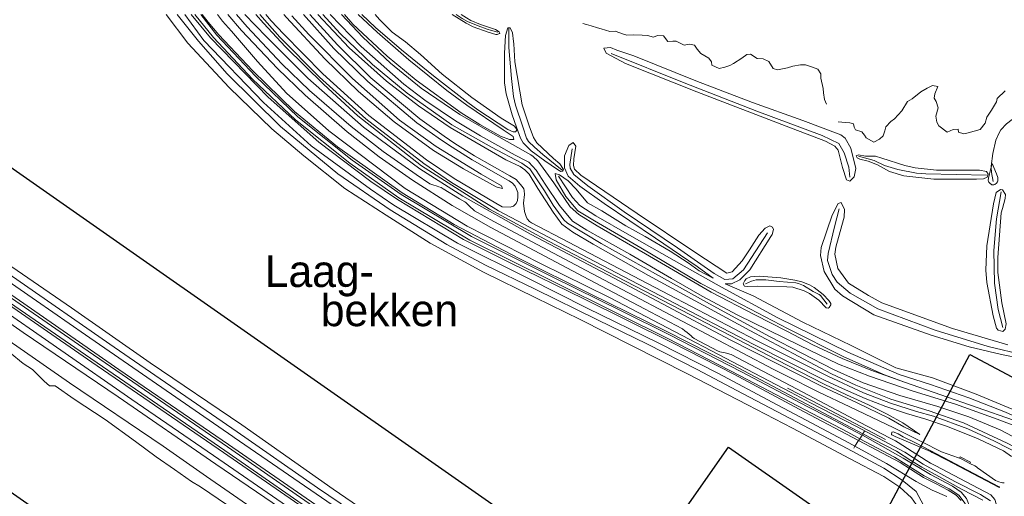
# Model space of a CAD drawing. Header units: metres. Extents: x 68432 to 72035, y 406848 to 409791.
# Tile 5 of 13: x 70230 to 71234, y 407508 to 407995. Entities that reach past the tile are written whole.
import ezdxf

# ---------------------------------------------------------------- set-up
doc = ezdxf.new("R2010")
doc.units = ezdxf.units.M
for name, color, linetype, lineweight in [('B-GEO-OG-OVLIJNOBJ-G', 253, 'Continuous', 0), ('B-GEO-OG-SLOOT_insteek-G', 253, 'Continuous', 0), ('B-GEO-OG-VERH_kntgesl-G', 253, 'Continuous', 0), ('B-GEO-OG-VERH_kntopen-G', 253, 'Continuous', 0), ('BS-Poldernaam', 42, 'Continuous', 35)]:
    doc.layers.add(name, color=color, linetype=linetype, lineweight=lineweight)
doc.styles.add('StagCAD', font='StagCAD.ttf')

# ---------------------------------------------------------------- blocks, each defined once
blk = doc.blocks.new('poldernaam')
at = {"layer": 'BS-Poldernaam', "style": 'StagCAD'}
blk.add_attdef('POLDER', (0, 0), '', height=3.25, dxfattribs=at)

msp = doc.modelspace()

# ---------------------------------------------------------------- linework, layer by layer
at = {"color": 1, "lineweight": -3}
for points in [[(70105.837, 407924.193), (70879.116, 407382.737), (70723.104, 407159.927), (69949.824, 407701.384)], [(71199.091, 407652.608), (71725.327, 407372.803), (71597.631, 407132.641), (71071.394, 407412.446)], [(70952.968, 407557.945), (71335.512, 407290.085), (71072.881, 406915.01), (70690.337, 407182.871)]]:
    msp.add_lwpolyline(points, close=True, dxfattribs=at)
at = {"layer": 'B-GEO-OG-OVLIJNOBJ-G'}
for points in [[(70379.208, 408000), (70401.296, 407970.656), (70443.264, 407925.376), (70487, 407883.232), (70519.408, 407855.616), (70561.472, 407822.304), (70603.424, 407794.912), (70648.544, 407766.336), (70702.864, 407736.832), (70755.664, 407710.88), (70801.648, 407688.416), (70853.92, 407661.888), (70911.232, 407633.024), (70972.176, 407601.408), (71018.104, 407577.536), (71076.52, 407546.624), (71111.312, 407527.968), (71127.808, 407517.152), (71139.816, 407506.368), (71144.568, 407499.584), (71145.728, 407494.08), (71143.802, 407486.462)], [(71082.028, 407559.033), (71075.856, 407562.432), (71026.352, 407588.832), (70997.488, 407604.096), (70942.584, 407633.152), (70881.168, 407664.448), (70808.848, 407700.16), (70748.8, 407730.176), (70676.32, 407766.528), (70611.32, 407805.184), (70587.592, 407821.632), (70526.888, 407865.664), (70478.24, 407909.92), (70417.6, 407973.568), (70398.194, 408000)], [(70404.48, 408000), (70424.456, 407976.128), (70483.272, 407915.456), (70534.776, 407869.632), (70587.808, 407829.312), (70615.208, 407811.04), (70682.576, 407770.272), (70730.168, 407746.432), (70805.176, 407709.44), (70895.248, 407664.96), (70958.52, 407632.448), (71030.152, 407594.08), (71085.71, 407564.785)], [(70430.864, 407978.816), (70414.48, 408000)], [(70415.624, 408000), (70422, 407992.064), (70432.856, 407979.328), (70467.032, 407942.624), (70510.128, 407900.8), (70553.816, 407864.704), (70619.984, 407817.952), (70672.92, 407785.632), (70738.552, 407751.168), (70812.544, 407714.336), (70889.16, 407676.448), (70957.008, 407642.144), (71090.157, 407571.69)], [(71220.168, 407503.072), (71210.056, 407509.632), (71183.912, 407522.848), (71151.504, 407540.736), (71132.808, 407553.024), (71083.48, 407579.232), (71036.728, 407603.456), (71016.32, 407614.24), (70831.552, 407710.816), (70761.104, 407745.568), (70686.312, 407783.872), (70622.872, 407822.208), (70544.912, 407881.28), (70501.952, 407919.776), (70472.296, 407951.808), (70445.68, 407983.104), (70436.528, 407993.216), (70431.451, 408000)], [(70459.399, 408000), (70469.728, 407989.184), (70481.936, 407976.672), (70523.752, 407934.912), (70580.6, 407885.024), (70637.856, 407842.208), (70681.792, 407814.432), (70750.944, 407775.52), (70829.744, 407734.208), (70885.624, 407704.576), (70954.72, 407667.776), (71048.576, 407620.128), (71084.168, 407603.232), (71116.576, 407587.68), (71131.92, 407578.656), (71148.112, 407570.88), (71130.992, 407582.72), (71114.936, 407591.84), (71095.72, 407601.216), (71073.336, 407611.552), (71050.608, 407622.496), (71002.184, 407647.136), (70914.32, 407693.056), (70847.664, 407727.424), (70769.12, 407768.48), (70709.192, 407800.96), (70639.68, 407845.248), (70574.784, 407896.416), (70539.888, 407928.32), (70500.76, 407967.072), (70478.544, 407990.976), (70470.431, 408000)], [(70533.726, 408000), (70565.744, 407966.048), (70603.968, 407931.936), (70636.4, 407906.784), (70668.776, 407884.64), (70725.8, 407851.424), (70740.312, 407844.768), (70745.128, 407841.344), (70749.624, 407836.736), (70758.4, 407822.336), (70774.032, 407798.112), (70782.856, 407785.952), (70794.008, 407777.728), (70814.952, 407765.408), (70871.352, 407733.408), (70974.712, 407677.152), (71058.104, 407633.024), (71082.744, 407621.312), (71118.472, 407606.912), (71157.752, 407595.264), (71192.728, 407583.008)], [(71273.96, 407552.416), (71230.312, 407575.712), (71198.248, 407589.12), (71166.472, 407599.712), (71127.72, 407610.88), (71090.352, 407623.84), (71060.64, 407637.184), (70994.808, 407670.944), (70933.576, 407704.544), (70881.408, 407733.216), (70822.912, 407765.952), (70788.72, 407786.88), (70785.016, 407790.08), (70774.048, 407805.248), (70765.208, 407819.712), (70750.048, 407842.464), (70742.168, 407848), (70711.2, 407864.512), (70670.696, 407887.36), (70625.056, 407919.456), (70589.728, 407949.024), (70556.584, 407980.544), (70539.041, 408000)], [(71256.712, 407575.424), (71227.032, 407586.784), (71184.728, 407602.08), (71141.384, 407615.232), (71096.712, 407630.72), (71065.36, 407642.976), (71025.208, 407662.272), (70993.632, 407677.632), (70962.368, 407692.992), (70926.12, 407712.256), (70894.936, 407730.272), (70852.32, 407755.232), (70808.504, 407779.776), (70793.624, 407789.024), (70780.496, 407804.704), (70766, 407826.656), (70756.504, 407840.96), (70749.264, 407849.12), (70746.4, 407850.656), (70735.264, 407856.32), (70699.768, 407875.904), (70674.472, 407891.264), (70642.92, 407912.544), (70621.584, 407928.928), (70577.952, 407967.2), (70546.386, 408000)], [(70558.046, 408000), (70579.728, 407976.928), (70608.12, 407950.4), (70639.36, 407924.672), (70678.616, 407897.728), (70710.088, 407879.616), (70732.576, 407867.296), (70751.36, 407856.512), (70753.688, 407854.848), (70758.424, 407850.464), (70774.664, 407828.16), (70791.192, 407803.456), (70800.048, 407795.68), (70819.008, 407783.936), (70868.128, 407755.488), (70935.232, 407716.448), (70979.688, 407693.088), (71012.496, 407676.352), (71039.048, 407662.72), (71069.056, 407648.48), (71098.216, 407636.608), (71132.496, 407624.48)], [(70574.987, 408000), (70594.232, 407981.92), (70626.624, 407953.568), (70665.576, 407922.272), (70685.776, 407907.456), (70722.92, 407882.272), (70733.144, 407875.36), (70733.776, 407872.288), (70729.539, 407872.301), (70720.4, 407875.776), (70699.128, 407887.744), (70680.248, 407899.52), (70634.216, 407932.768), (70604.448, 407957.408), (70569.504, 407990.208), (70560.891, 408000)], [(70592.344, 408000), (70596.936, 407994.784), (70609.856, 407982.08), (70623.16, 407972.032), (70638.68, 407958.944), (70660.832, 407938.88), (70690.976, 407915.072), (70721.048, 407893.984), (70734.512, 407885.792), (70736.344, 407883.68), (70736.872, 407881.664), (70735.672, 407880.256), (70733.044, 407880.179), (70727.856, 407882.592), (70696.968, 407902.688), (70687.04, 407909.92), (70651.744, 407937.344), (70619.208, 407963.936), (70592.608, 407986.592), (70578.797, 408000)], [(70679.984, 408000), (70685.424, 407996.448), (70690.1, 407993.854), (70700.008, 407989.696), (70715.32, 407984.48), (70718.792, 407982.208), (70719.528, 407980.986), (70719.296, 407980.448), (70716.848, 407979.538), (70715.624, 407979.616), (70707.592, 407981.92), (70692.431, 407987.526), (70685.312, 407991.136), (70670.789, 408000)], [(70717.376, 407982.016), (70711.112, 407983.52), (70706.541, 407984.848), (70697.608, 407988.224), (70686.445, 407992.762), (70681.24, 407995.712), (70674.892, 408000)], [(71053.04, 407908.512), (71050.864, 407913.184), (71050.024, 407919.936), (71049.536, 407924.544), (71047.112, 407935.072), (71047.232, 407939.264), (71044.04, 407944.064), (71037.56, 407946.624), (71031.432, 407948.608), (71026.28, 407948.608), (71018.52, 407947.328), (71013.064, 407945.472), (71002.832, 407943.424), (70998.592, 407944.736), (70994.048, 407952.096), (70988.224, 407954.688), (70982.312, 407954.912), (70975.36, 407959.424), (70971.6, 407959.072), (70966.584, 407955.456), (70957.896, 407949.888), (70954.304, 407947.936), (70949.208, 407946.08), (70943.568, 407944.864), (70936.056, 407948.32), (70935.72, 407951.744), (70932.784, 407955.424), (70924.832, 407960.224), (70921.12, 407964.48), (70918.384, 407968.576), (70913.304, 407969.568), (70907.8, 407968.736), (70899.64, 407972.704), (70895.968, 407972.608), (70891.112, 407972.32), (70886.472, 407978.016), (70880.856, 407978.496), (70876, 407976.96), (70870.6, 407978.496), (70864.784, 407978.912), (70856.224, 407979.232), (70849.304, 407979.008), (70845.824, 407979.936), (70837.432, 407983.04), (70831.808, 407982.656), (70823.024, 407985.248), (70819.368, 407986.208), (70812.696, 407988.32), (70807.912, 407989.856), (70804.288, 407990.624)], [(70728.739, 407986.338), (70729.952, 407986.208), (70732.616, 407981.12), (70733.424, 407972.544), (70733.92, 407969.984), (70734.912, 407951.456), (70742.44, 407907.744), (70749.352, 407886.176), (70753.976, 407874.207), (70757.424, 407868.768), (70774.184, 407853.024), (70780.96, 407847.424), (70784.512, 407841.664), (70783.504, 407840), (70781.83, 407839.543), (70778.512, 407841.568), (70765.408, 407850.432), (70751.608, 407860.864), (70743.445, 407868.901), (70740.592, 407873.792), (70736.512, 407884.864), (70732.248, 407897.504), (70726.133, 407919.087), (70724.432, 407930.144), (70724.392, 407960.32), (70725.352, 407978.56), (70727.856, 407986.432), (70728.739, 407986.338)], [(70728.739, 407986.338), (70728.664, 407966.336), (70731.328, 407934.656), (70733.533, 407916.237), (70735.592, 407907.2), (70742.88, 407885.184), (70746.864, 407873.76), (70748.98, 407870.236), (70755.024, 407864.416), (70763.568, 407856.96), (70783.24, 407841.12)], [(70825.592, 407965.568), (70828.24, 407960.416), (70847.904, 407949.888), (70920.792, 407920.992), (71011.656, 407885.952), (71051.768, 407870.592), (71061.581, 407865.583), (71064.736, 407861.376), (71069.432, 407843.68), (71073.288, 407830.944), (71076.768, 407829.792), (71081.248, 407834.08), (71082.848, 407842.656), (71077.696, 407863.296), (71072.067, 407873.658), (71067.68, 407876.928), (71028.656, 407891.584), (70977.344, 407910.24), (70919.464, 407932.352), (70856.336, 407957.76), (70838.848, 407963.648), (70832.52, 407966.24), (70825.592, 407965.568)], [(70833.336, 407960.032), (70907.608, 407930.08), (70981.736, 407901.12), (71048.576, 407876.512), (71065.504, 407868.256), (71071.144, 407858.688), (71075.824, 407844.192), (71076.856, 407833.824)], [(71064.944, 407890.4), (71068.68, 407889.952), (71076.624, 407889.216), (71080.664, 407888.448), (71081.328, 407885.024), (71082.664, 407882.176), (71089.176, 407880.096), (71091.816, 407876.608), (71093.36, 407873.984), (71101.376, 407869.664), (71107.056, 407872.736), (71110.896, 407876.096), (71112.48, 407881.248), (71113.456, 407885.088), (71118.696, 407890.784), (71122.424, 407893.504), (71129.784, 407901.568), (71135.536, 407911.264), (71140.504, 407913.664), (71149.272, 407920.992), (71155.536, 407924.864), (71161.008, 407927.456), (71166.616, 407926.368), (71163.616, 407918.976), (71162.704, 407914.336), (71164.736, 407911.04), (71166.752, 407904.64), (71164.704, 407896), (71165.592, 407889.824), (71167.472, 407886.08), (71176.056, 407879.904), (71182.176, 407882.528), (71187.344, 407883.008), (71187.504, 407879.776), (71192.984, 407877.984), (71197.576, 407879.136), (71209.704, 407882.464), (71214.752, 407888.992), (71216.704, 407895.136), (71221.264, 407902.368), (71226.584, 407910.72), (71227.288, 407914.176), (71235.136, 407922.048)], [(71301.6, 407902.08), (71268.736, 407902.24), (71263.265, 407901.837), (71252.528, 407898.88), (71246.737, 407896.057), (71236.56, 407888.224), (71230.852, 407882.053), (71228.672, 407878.432), (71225.915, 407871.755), (71222.64, 407857.984), (71220.863, 407845.043), (71220.931, 407843.893)], [(71020.492, 407252.422), (71020.384, 407252.224), (71019.456, 407251.616), (71013.312, 407244.704), (71003.144, 407234.144), (70996.024, 407233.472), (70988.008, 407235.232), (70985.416, 407235.584), (70981.832, 407234.752), (70965.688, 407236.896), (70948.384, 407243.904), (70925.544, 407256.48), (70888.688, 407280.8), (70834.296, 407318.112), (70707.632, 407406.752), (70549.328, 407515.072), (70456.232, 407580.832), (70362.784, 407644.32), (70282.304, 407700.48), (70198.328, 407757.952), (70150.64, 407790.56), (70069.784, 407845.792), (70031.416, 407871.84), (70000, 407893.856)], [(70889.238, 407264.121), (70825.6, 407307.712), (70730.072, 407373.984), (70649.568, 407429.888), (70548.304, 407499.232), (70448.608, 407567.904), (70447.232, 407569.024), (70296.808, 407672.608), (70163.024, 407765.312), (70143.648, 407778.528), (70061.864, 407834.432), (70000, 407877.249)], [(70000, 407865.691), (70000.92, 407865.056), (70056.864, 407826.624), (70204.688, 407724.928), (70330.864, 407637.504), (70442.624, 407560.64), (70550.432, 407486.176), (70760.376, 407340.832), (70820.152, 407299.776), (70839.424, 407286.272), (70883.88, 407256.406)], [(71132.496, 407624.48), (71112.176, 407631.968), (71070.584, 407650.144), (71013.96, 407678.88), (70966.968, 407703.456), (70924.632, 407725.216), (70863.544, 407761.472), (70816.264, 407789.248), (70799.08, 407799.264), (70786.872, 407813.92), (70777.016, 407831.04), (70775.92, 407837.44), (70780.384, 407836.352), (70789.384, 407830.144), (70797.632, 407821.44), (70808.92, 407807.456), (70823.728, 407799.392), (70848.016, 407784.096), (70867.88, 407773.152), (70893.464, 407758.112), (70911.68, 407746.304), (70923.096, 407738.208), (70937.449, 407730.617), (70921.096, 407742.624), (70878.464, 407771.648), (70826.144, 407806.848), (70801.2, 407824.699), (70789.2, 407834.976), (70785.456, 407843.296), (70785.592, 407855.488), (70790.032, 407866.048), (70794.272, 407869.088), (70797.128, 407865.568), (70795.167, 407852.376), (70794.784, 407845.792), (70795.84, 407841.947), (70802.16, 407835.968), (70859.736, 407796.704), (70918.48, 407757.312), (70951.12, 407735.84), (70956.6, 407737.248), (70966.84, 407748.416), (70974.212, 407759.451), (70983.747, 407774.583), (70990.256, 407781.888), (70995.216, 407784.096), (70997.744, 407782.72), (70998.814, 407780.219), (70997.408, 407775.2), (70996.264, 407773.12)], [(70793.416, 407862.688), (70790.976, 407846.592), (70791.224, 407843.043), (70795.168, 407836.672), (70809.408, 407825.088), (70846.464, 407798.56), (70900.968, 407761.568), (70938.264, 407735.328), (70949.04, 407729.28), (70957.52, 407729.984), (70968.144, 407739.072), (70992.8, 407776.928)], [(70000, 407853.851), (70027.152, 407835.136), (70051.16, 407818.912), (70133.904, 407761.856), (70181.552, 407728.96), (70303.328, 407644.8), (70437.416, 407552.672), (70578, 407455.488), (70688.288, 407380.128), (70795.48, 407304.864), (70814.24, 407292.352), (70873.68, 407251.2), (70878.084, 407248.075)], [(71083.08, 407855.68), (71084.312, 407853.44), (71087.104, 407852.064), (71095.568, 407850.144), (71104.872, 407846.24), (71117.144, 407839.52), (71132.041, 407835.275), (71162.48, 407831.904), (71205.944, 407831.776), (71213.207, 407832.22), (71216.784, 407833.856), (71217.832, 407836.96), (71216.144, 407839.648), (71209.072, 407841.024), (71165.104, 407840.928), (71143.514, 407843.199), (71132.936, 407845.632), (71109.576, 407853.088), (71102.84, 407855.136), (71092.672, 407855.104), (71085.64, 407856.736), (71083.08, 407855.68)], [(71085.656, 407855.296), (71101.52, 407850.752), (71112.296, 407845.792), (71125.704, 407841.504), (71144.741, 407837.775), (71154.36, 407837.056), (71216.408, 407836)], [(70873.351, 407241.229), (70809.528, 407285.024), (70718.616, 407348), (70630.392, 407408.64), (70526.936, 407480.608), (70432.64, 407545.632), (70343.864, 407606.752), (70198.608, 407707.488), (70129.728, 407754.688), (70094.248, 407778.976), (70046.44, 407812.096), (70000.768, 407843.84), (70000, 407844.384)], [(71220.931, 407843.893), (71219.2, 407837.248), (71218.188, 407832.731), (71218.056, 407830.464), (71218.149, 407829.851), (71218.699, 407828.681), (71219.583, 407827.626), (71221.632, 407826.08), (71222.226, 407825.872), (71223.645, 407825.986), (71224.658, 407826.389), (71226.497, 407827.759), (71227.408, 407829.088), (71227.709, 407829.958), (71227.918, 407831.752), (71227.707, 407833.571), (71226.536, 407837.056), (71221.919, 407847.688), (71220.931, 407843.893)], [(71220.931, 407843.893), (71221.24, 407838.624), (71222.896, 407829.408)], [(70779.408, 407834.912), (70793.704, 407813.056), (70801.288, 407804.8), (70817.496, 407794.272), (70851.784, 407774.624), (70907.64, 407742.816), (70945.768, 407721.376), (71003.328, 407690.048), (71074.696, 407655.008), (71127.064, 407632.224), (71159.248, 407621.952), (71198.072, 407608.544), (71235.528, 407593.792), (71269.712, 407578.56), (71301.656, 407558.752)], [(71232.592, 407820.928), (71230.378, 407821.341), (71226.208, 407818.304), (71223.288, 407806.528), (71216.616, 407763.648), (71215.494, 407738.766), (71216.496, 407726.368), (71223.2, 407692.32), (71226.576, 407679.744), (71228.248, 407677.672), (71232.824, 407676.192), (71235.264, 407678.56), (71236.152, 407684), (71231.88, 407705.44), (71227.846, 407736.317), (71227.736, 407751.776), (71231.32, 407797.408), (71232.56, 407801.824), (71235.352, 407812.096), (71235.792, 407815.968), (71232.592, 407820.928)], [(71231.264, 407818.72), (71226.48, 407791.328), (71223.896, 407759.008), (71224.24, 407725.696), (71228.288, 407698.816), (71233.024, 407680.192)], [(71067.76, 407807.808), (71064.696, 407807.008), (71058.744, 407795.136), (71047.56, 407761.888), (71046.739, 407753.837), (71050.584, 407737.504), (71061.547, 407719.369), (71069.336, 407712.768), (71101.16, 407693.216), (71159.848, 407672.512), (71198.432, 407660.448), (71231.496, 407652.672), (71271.648, 407644.352)], [(71065.848, 407801.344), (71061.032, 407782.976), (71054.544, 407755.84), (71054.034, 407748.685), (71058.688, 407734.336), (71063.939, 407726.675), (71077.144, 407715.232), (71105.248, 407699.488), (71163.72, 407677.44), (71217.832, 407660.896), (71254.984, 407652.064), (71270.016, 407650.464), (71284.639, 407652.665), (71291.448, 407655.52), (71315.648, 407668.64)], [(71238.152, 407662.624), (71181.432, 407679.36), (71109.352, 407705.504), (71095.792, 407712.896), (71075.496, 407725.504), (71064.616, 407740.512), (71061.581, 407755.171), (71062.432, 407762.4), (71070.312, 407790.592), (71071.024, 407792.8), (71071.416, 407800.768), (71067.76, 407807.808)], [(70996.264, 407773.12), (70974.632, 407739.04), (70964.664, 407728.864), (70955.904, 407725.024), (70949.44, 407724.8), (70978.008, 407712.608), (71028.768, 407685.6), (71078.264, 407661.792), (71123.56, 407638.912), (71161.12, 407628.864), (71205.664, 407612.032), (71258.784, 407590.048), (71288.224, 407570.496), (71316.112, 407551.392), (71316.824, 407548.736), (71313.848, 407549.216), (71299.832, 407557.696), (71286.696, 407563.648), (71267.104, 407575.168), (71252.454, 407584.086), (71244.56, 407585.568), (71243.879, 407585.511), (71132.496, 407624.48)], [(70968, 407724.864), (70969.224, 407722.56), (70972.216, 407722.048), (70982.304, 407722.368), (71012.536, 407721.952), (71018.504, 407721.333), (71030.128, 407717.632), (71035.478, 407714.87), (71045.16, 407708.096), (71052.648, 407700.32), (71054.72, 407700.104), (71055.744, 407700.704), (71057.471, 407703.383), (71057.4, 407704.672), (71055.483, 407707.969), (71049.576, 407714.112), (71040.253, 407720.948), (71035.469, 407723.679), (71027.744, 407726.752), (71020.646, 407728.552), (71006.312, 407730.944), (70984.088, 407732.608), (70975.364, 407732.129), (70971.056, 407729.824), (70969.453, 407728.232), (70968, 407724.864)], [(70970.232, 407724.8), (70976.344, 407727.488), (70981.096, 407728.839), (70991.12, 407728.864), (71004.576, 407727.2), (71021.824, 407725.728), (71024.486, 407725.222), (71029.52, 407723.168), (71039.4, 407716.96), (71041.962, 407715.723), (71045.341, 407714.037), (71046.696, 407712.8), (71053.696, 407704.128)], [(70219.728, 407654.432), (70233.2, 407643.488), (70242.576, 407637.408), (70254.64, 407625.44), (70259.912, 407620.64), (70263.912, 407620.832), (70265.648, 407620.608), (70285.304, 407606.944), (70316.912, 407586.208), (70347.744, 407563.936), (70368.696, 407548.192), (70387.48, 407535.072), (70404.792, 407522.944), (70413.984, 407517.472), (70469.136, 407480.224)], [(71013.32, 407618.336), (71038.416, 407605.376), (71113.256, 407565.92)], [(71192.728, 407583.008), (71237.384, 407562.08), (71281.472, 407538.88), (71314.328, 407519.68), (71348.2, 407497.216), (71383.56, 407469.632), (71419.584, 407446.496), (71468.304, 407420.512), (71545.984, 407379.04), (71601.944, 407348.32), (71670.6, 407309.696), (71755.44, 407260.768), (71850.584, 407199.904), (71908.08, 407156.672), (71943.988, 407128.667), (71960.968, 407113.536), (72000, 407076.228)], [(71090.158, 407571.691), (71089.345, 407570.442)], [(71090.157, 407571.69), (71101.424, 407565.728), (71124.448, 407554.112), (71139.04, 407544.48), (71150.112, 407537.536), (71167.68, 407528), (71190.728, 407515.232), (71212.632, 407503.808)], [(71091.904, 407574.368), (71090.158, 407571.691)], [(71082.028, 407559.033), (71080.68, 407556.928)], [(71085.71, 407564.785), (71082.028, 407559.033)], [(71175.72, 407507.776), (71160.648, 407514.08), (71144.568, 407523.008), (71114.152, 407541.344), (71082.028, 407559.033)], [(71086.915, 407566.668), (71085.71, 407564.785)], [(71085.71, 407564.785), (71103.584, 407555.36), (71128.088, 407542.496), (71138.512, 407535.712), (71151.832, 407527.168), (71164.032, 407520.896), (71176.984, 407514.144), (71185.152, 407508.896), (71190.336, 407503.488)], [(71086.928, 407566.688), (71086.915, 407566.668)], [(71188.646, 407546.892), (71189.264, 407548.128), (71199.912, 407542.688), (71199.36, 407541.378)]]:
    msp.add_lwpolyline(points, dxfattribs=at)
at = {"layer": 'B-GEO-OG-SLOOT_insteek-G'}
msp.add_lwpolyline([(70507.28, 407998.72), (70524.8, 407979.648), (70569.184, 407934.432), (70617.056, 407891.968), (70654.528, 407865.184), (70700.64, 407836.928), (70721.112, 407824.96), (70722.416, 407822.08), (70716.856, 407823.584), (70715.976, 407824), (70682.512, 407842.208), (70651.728, 407861.184), (70611.584, 407890.272), (70575.304, 407921.216), (70540.904, 407954.528), (70501.944, 407996.736), (70499.28, 408000)], dxfattribs=at)
at = {"layer": 'B-GEO-OG-VERH_kntgesl-G'}
for points in [[(70408.168, 408000), (70427.44, 407976.544), (70467.32, 407933.952), (70511.088, 407892.288), (70566.464, 407848), (70616.656, 407812.8), (70688.856, 407769.504), (70771.256, 407728.448), (70842.4, 407693.184), (70890.96, 407668.992), (70964.208, 407631.2), (71031.312, 407596.096), (71074.656, 407573.216), (71086.915, 407566.668)], [(70955.552, 407652.608), (70949.416, 407654.368), (70944, 407655.552), (70943.32, 407655.744), (70942.44, 407656.096), (70941.576, 407656.544), (70917.976, 407669.088), (70917.304, 407669.568), (70916.368, 407670.208), (70915.368, 407671.008), (70914.68, 407671.648), (70910.72, 407675.264), (70908.544, 407676.736), (70906.032, 407678.848), (70867.248, 407699.264), (70804.456, 407732.352), (70710.288, 407782.528), (70670.784, 407804.896), (70630.392, 407830.816), (70596.528, 407854.528), (70563.696, 407880.192), (70520.768, 407917.408), (70492.544, 407944.64), (70456.008, 407983.744), (70441.992, 408000)], [(71188.646, 407546.892), (71187.584, 407547.296), (71170.352, 407553.12), (71150.392, 407563.456), (71121.792, 407577.824), (71076.92, 407599.296), (71045.104, 407614.336), (71038.936, 407617.312), (71017.48, 407628.096), (70998.496, 407637.696), (70936.448, 407670.4), (70807.632, 407738.368), (70713.496, 407788.544), (70693.624, 407799.584), (70688.184, 407804.384), (70685.04, 407807.808), (70683.944, 407808.512), (70678.368, 407811.808), (70661.832, 407821.92), (70659.592, 407823.328), (70657.28, 407824.096), (70655.464, 407824.64), (70651.04, 407825.92), (70648.112, 407827.136), (70634.144, 407836.448), (70600.384, 407860.032), (70567.832, 407885.504), (70525.176, 407922.496), (70497.216, 407949.472), (70461.872, 407987.2), (70450.816, 408000)], [(70474.606, 408000), (70482.264, 407991.296), (70495.16, 407976.832), (70535.48, 407936), (70582.68, 407893.344), (70641.936, 407847.68), (70670.376, 407828.416), (70712.888, 407802.784), (70718.168, 407799.552)], [(70480.747, 408000), (70486.352, 407993.536), (70498.816, 407980.064), (70538.928, 407939.424), (70585.92, 407896.928), (70644.792, 407851.648), (70673.12, 407832.48), (70715.416, 407807.104), (70722.104, 407803.424), (70730.237, 407803.101)], [(70728.956, 407830.223), (70727.728, 407830.88), (70691.288, 407851.488), (70670.912, 407864.288), (70659.96, 407871.68), (70634.896, 407889.472), (70584.864, 407931.392), (70550.296, 407965.344), (70519.346, 408000)], [(71252.848, 407549.664), (71224.464, 407564.32), (71197.136, 407576.768), (71162.176, 407589.6), (71144.808, 407594.56), (71118.24, 407602.976), (71090.632, 407613.6), (71054.424, 407630.4), (70980.936, 407667.424), (70892.312, 407713.76), (70789.6, 407767.52), (70751.928, 407787.104), (70749.96, 407788.544), (70747.52, 407791.168), (70746.283, 407793.589), (70744.8, 407798.72), (70743.736, 407807.136), (70744.832, 407816.128), (70744.462, 407820.066), (70743.947, 407821.971), (70742.512, 407824.448), (70736.256, 407831.456), (70729.8, 407835.232), (70693.888, 407855.616), (70673.616, 407868.352), (70662.728, 407875.712), (70637.76, 407893.472), (70588.032, 407935.168), (70553.768, 407968.864), (70525.816, 408000)], [(70430.864, 407978.816), (70470.08, 407936.864), (70513.592, 407895.424), (70568.752, 407851.264), (70618.84, 407816.192), (70690.688, 407773.184), (70773.08, 407732.128), (70844.224, 407696.864), (70892.848, 407672.608), (70966.112, 407634.816), (71033.32, 407599.552), (71055.192, 407588.384), (71089.345, 407570.442)], [(70882.226, 407254.057), (70844, 407279.968), (70818.44, 407297.664), (70733, 407357.248), (70643.792, 407418.56), (70549.48, 407483.456), (70441.48, 407558.336), (70293.968, 407660), (70165.72, 407748.224), (70137.4, 407767.776), (70054.944, 407824.736), (70000, 407862.336)], [(70879.712, 407250.43), (70815.984, 407294.336), (70730.416, 407353.504), (70641.2, 407414.816), (70546.888, 407479.712), (70438.848, 407554.528), (70291.304, 407656.128), (70163.056, 407744.384), (70135.032, 407763.776), (70052.328, 407820.928), (70000, 407856.799)], [(70730.237, 407803.101), (70733.683, 407804.307), (70736.345, 407806.903), (70737.534, 407809.989), (70738.092, 407813.564), (70737.808, 407817.981), (70736.683, 407821.555), (70735.069, 407824.568), (70732.402, 407827.58), (70728.956, 407830.223)], [(70718.168, 407799.552), (70749.92, 407782.592)], [(71241.912, 407548.608), (71233.446, 407554.161), (71207.696, 407566.688), (71176.432, 407579.232), (71154.472, 407586.624), (71134.624, 407592.352), (71113.416, 407599.424), (71092.248, 407607.584), (71069.328, 407617.792), (71052.384, 407625.888), (70978.632, 407663.008), (70890, 407709.344), (70787.304, 407763.104), (70749.92, 407782.592)], [(70955.552, 407652.608), (70995.12, 407631.776)], [(70995.12, 407631.776), (71016.464, 407620.64), (71040.528, 407607.968), (71087.456, 407583.296), (71117.224, 407567.68), (71123.224, 407564.448), (71126.24, 407562.72), (71140.464, 407553.664), (71154.664, 407544.544), (71159.16, 407541.824), (71164.616, 407538.816), (71189.08, 407525.92), (71220.52, 407509.248), (71224.88, 407504.448), (71227.016, 407496.608), (71224.843, 407490.363), (71211.056, 407463.552), (71204.792, 407451.744), (71202.613, 407448.322)], [(71089.345, 407570.442), (71086.928, 407566.688)], [(71125.952, 407571.488), (71122.176, 407573.376), (71121.24, 407573.728), (71119.664, 407573.28), (71119.376, 407570.848), (71119.752, 407570.592), (71122.984, 407568.96), (71134.312, 407564.128), (71158.936, 407553.6), (71160.88, 407552.672), (71175.528, 407544.96), (71229.032, 407516.896), (71229.576, 407517.088), (71229.144, 407517.6), (71228.568, 407517.952), (71165.864, 407550.976), (71144.312, 407562.208), (71131.336, 407568.704), (71125.952, 407571.488)], [(71188.646, 407546.892), (71188.76, 407546.848), (71191.032, 407545.696), (71199.36, 407541.378)], [(71199.36, 407541.378), (71204.24, 407538.848), (71205.888, 407537.824), (71207.224, 407536.896), (71225.304, 407524.032), (71228.944, 407522.592), (71231.315, 407521.867), (71232.564, 407521.662), (71234.432, 407521.627)]]:
    msp.add_lwpolyline(points, dxfattribs=at)
at = {"layer": 'B-GEO-OG-VERH_kntopen-G'}
for points in [[(70390.264, 408000), (70411.88, 407972.704), (70441.44, 407939.296), (70495.568, 407885.6), (70554.328, 407837.248), (70607.72, 407800.48), (70625.864, 407789.152), (70665.52, 407765.184), (70704.896, 407743.872), (70755.64, 407719.296), (70819.384, 407688.096), (70870.176, 407663.264), (70920.88, 407637.344), (70967.288, 407612.8), (71023.104, 407583.552), (71073.888, 407556.608), (71111.408, 407536.64), (71130.08, 407524.352), (71144.496, 407512.832), (71152.32, 407498.112), (71151.872, 407485.216), (71150.186, 407481.712)], [(71027.049, 407247.804), (71025.136, 407245.344), (71015.896, 407233.888), (71005.296, 407228.928), (70992.304, 407226.56), (70960.192, 407230.24), (70929.304, 407244), (70887.28, 407272.768), (70829.432, 407312.544), (70651.192, 407436.768), (70533.568, 407516.512), (70451.512, 407573.824), (70325.928, 407660.288), (70222.128, 407732.288), (70146.536, 407783.488), (70130.128, 407794.592), (70065.536, 407839.456), (70005.776, 407881.376), (70000, 407885.376)], [(70537.168, 407467.52), (70429.592, 407540.672), (70330.04, 407609.536), (70233.136, 407675.008), (70126.632, 407749.344), (70118.712, 407754.848), (70043.112, 407807.616), (70000, 407837.248)], [(70000, 407815.802), (70032.44, 407792.8), (70117.504, 407736.384), (70118.632, 407735.648), (70191.52, 407685.248), (70280.36, 407623.84), (70376.072, 407559.04), (70420.096, 407528.064), (70544.816, 407441.888), (70665.32, 407360.8), (70780.888, 407281.344), (70797.48, 407267.968), (70854.92, 407226.336), (70912.4, 407190.816), (70961.152, 407174.656), (71007.848, 407171.392), (71060.632, 407179.84), (71080.152, 407190.048), (71101.136, 407204.448), (71117.256, 407218.879)], [(71089.345, 407570.442), (71089.792, 407570.208), (71131.232, 407546.912), (71159.224, 407530.208), (71181.608, 407518.24), (71190.312, 407511.904), (71195.696, 407505.44), (71200.416, 407494.752), (71200.728, 407483.808), (71195.52, 407468.928), (71172.872, 407424.64), (71156.706, 407393.7)], [(71086.915, 407566.668), (71122.408, 407547.712), (71152.504, 407528.832), (71178.2, 407515.424), (71187.88, 407508.896), (71194.416, 407500.352), (71196.912, 407489.984), (71195.208, 407479.328), (71184.624, 407457.312), (71175.224, 407438.976), (71166.424, 407421.184), (71154.336, 407397.696), (71118.96, 407333.216), (71090.024, 407278.24)]]:
    msp.add_lwpolyline(points, dxfattribs=at)

# ---------------------------------------------------------------- block references
at = {"layer": 'BS-Poldernaam'}
ref = msp.add_blockref('poldernaam', (70479.735, 407721.621), dxfattribs=dict(at, xscale=10, yscale=10, zscale=10))
ref.add_attrib('POLDER', 'Laag-', (70479.735, 407721.621), dxfattribs={"color": 253, "height": 32.5, "style": 'StagCAD'})
ref = msp.add_blockref('poldernaam', (70536.861, 407681.621), dxfattribs=dict(at, xscale=10, yscale=10, zscale=10))
ref.add_attrib('POLDER', 'bekken', (70536.861, 407681.621), dxfattribs={"color": 253, "height": 32.5, "style": 'StagCAD'})

doc.saveas('drawing.dxf')
